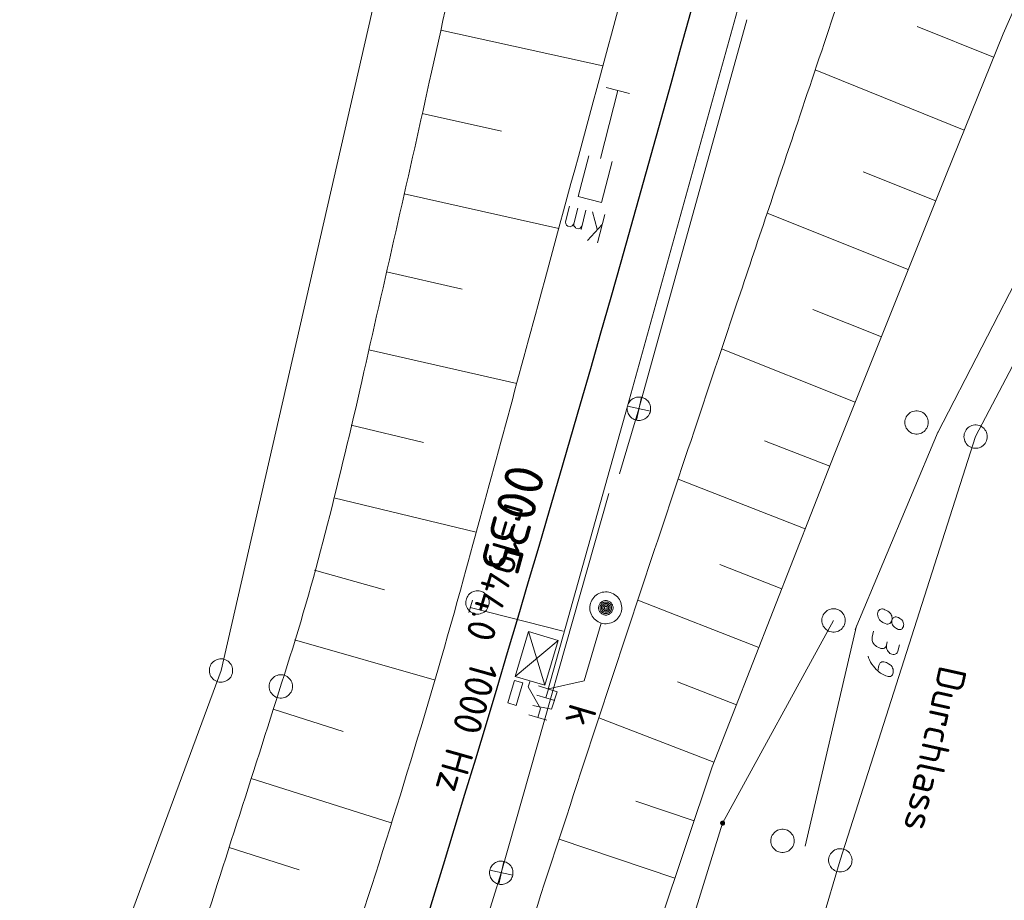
# Model space of a CAD drawing. Header units: metres. Extents: x 3425540 to 3446143, y 5432760 to 5444637.
# Tile 47 of 256: x 3435634 to 3435697, y 5438714 to 5438771. Entities that reach past the tile are written whole.
import ezdxf
from ezdxf.enums import TextEntityAlignment as Align

# ---------------------------------------------------------------- set-up
doc = ezdxf.new("R2010")
doc.units = ezdxf.units.M
for name, color, linetype, lineweight in [('B_Bestand', 9, 'Continuous', 18), ('B_Böschung', 9, 'Continuous', 18), ('B_Flurgrenzen', 9, 'Continuous', 18), ('B_Gleisachse', 9, 'Continuous', 25), ('Bestand Kabeltröge', 9, 'Continuous', 18), ('Bestand_Neu_Strecke 3433', 9, 'Continuous', 18)]:
    doc.layers.add(name, color=color, linetype=linetype, lineweight=lineweight)
doc.styles.get("Standard").update_dxf_attribs({"font": 'isocpeur.ttf'})

msp = doc.modelspace()

# ---------------------------------------------------------------- linework, layer by layer
at = {"layer": 'B_Bestand'}
for p, q in [((3435673.295, 5438745.686), (3435680.217, 5438770.621)), ((3435672.682, 5438765.9), (3435671.187, 5438766.281)), ((3435669.901, 5438758.408), (3435669.587, 5438757.174)), ((3435670.626, 5438757.188), (3435670.312, 5438758.303)), ((3435671.107, 5438758.141), (3435670.641, 5438756.309)), ((3435670.945, 5438757.505), (3435670.006, 5438756.47)), ((3435673.456, 5438746.419), (3435673.133, 5438744.954)), ((3435672.058, 5438741.517), (3435673.295, 5438745.686)), ((3435672.562, 5438745.849), (3435674.027, 5438745.525)), ((3435664.474, 5438715.943), (3435671.366, 5438740.246)), ((3435662.387, 5438732.631), (3435662.629, 5438733.411)), ((3435662.477, 5438732.957), (3435668.437, 5438731.426)), ((3435669.791, 5438728.249), (3435670.882, 5438731.947)), ((3435666.219, 5438731.4), (3435667.268, 5438727.963)), ((3435665.368, 5438728.525), (3435668.119, 5438730.838)), ((3435665.106, 5438727.555), (3435665.32, 5438728.273)), ((3435665.32, 5438728.273), (3435665.859, 5438728.112)), ((3435665.859, 5438728.112), (3435665.43, 5438726.675)), ((3435667.504, 5438727.727), (3435669.791, 5438728.249)), ((3435664.891, 5438726.836), (3435665.106, 5438727.555)), ((3435666.988, 5438726.469), (3435666.204, 5438727.859)), ((3435667.334, 5438727.152), (3435667.504, 5438727.728)), ((3435665.43, 5438726.675), (3435664.891, 5438726.836)), ((3435666.759, 5438727.322), (3435667.91, 5438726.982)), ((3435666.818, 5438725.894), (3435666.989, 5438726.469)), ((3435666.243, 5438726.064), (3435667.394, 5438725.724)), ((3435664.635, 5438716.676), (3435664.312, 5438715.211)), ((3435663.741, 5438716.106), (3435665.206, 5438715.782)), ((3435655.049, 5438685.75), (3435664.474, 5438715.943))]:
    msp.add_line(p, q, dxfattribs=at)
for points in [[(3435671.935, 5438766.091), (3435670.822, 5438761.716)], [(3435670.074, 5438761.906), (3435669.409, 5438759.289), (3435670.904, 5438758.909), (3435671.57, 5438761.526)], [(3435669.121, 5438757.531), (3435669.008, 5438757.401), (3435668.877, 5438757.354), (3435668.727, 5438757.392), (3435668.662, 5438757.449), (3435668.606, 5438757.543), (3435668.597, 5438757.664), (3435668.854, 5438758.674)], [(3435669.644, 5438757.398), (3435669.532, 5438757.268), (3435669.4, 5438757.221), (3435669.251, 5438757.259), (3435669.223, 5438757.306), (3435669.13, 5438757.41), (3435669.121, 5438757.531), (3435669.378, 5438758.541)], [(3435673.133, 5438744.954), (3435673.21, 5438744.942), (3435673.288, 5438744.937), (3435673.367, 5438744.94), (3435673.444, 5438744.952), (3435673.52, 5438744.972), (3435673.594, 5438744.999), (3435673.664, 5438745.034), (3435673.73, 5438745.077), (3435673.792, 5438745.126), (3435673.848, 5438745.181), (3435673.897, 5438745.241), (3435673.941, 5438745.307), (3435673.977, 5438745.376), (3435674.006, 5438745.449), (3435674.027, 5438745.525), (3435674.04, 5438745.603), (3435674.044, 5438745.681), (3435674.041, 5438745.759), (3435674.029, 5438745.837), (3435674.01, 5438745.913), (3435673.982, 5438745.986), (3435673.947, 5438746.057), (3435673.905, 5438746.123), (3435673.856, 5438746.184), (3435673.801, 5438746.24), (3435673.74, 5438746.29), (3435673.675, 5438746.333), (3435673.605, 5438746.37), (3435673.532, 5438746.398), (3435673.456, 5438746.419), (3435673.379, 5438746.432), (3435673.3, 5438746.437), (3435673.222, 5438746.433), (3435673.144, 5438746.422), (3435673.068, 5438746.402), (3435672.995, 5438746.374), (3435672.925, 5438746.339), (3435672.859, 5438746.297), (3435672.797, 5438746.248), (3435672.741, 5438746.193), (3435672.691, 5438746.133), (3435672.648, 5438746.067), (3435672.612, 5438745.997), (3435672.583, 5438745.925), (3435672.562, 5438745.849), (3435672.549, 5438745.771), (3435672.544, 5438745.693), (3435672.548, 5438745.615), (3435672.56, 5438745.537), (3435672.579, 5438745.461), (3435672.607, 5438745.387), (3435672.642, 5438745.317), (3435672.684, 5438745.251), (3435672.733, 5438745.19), (3435672.788, 5438745.134), (3435672.849, 5438745.084), (3435672.914, 5438745.04), (3435672.984, 5438745.004), (3435673.057, 5438744.976), (3435673.132, 5438744.955)], [(3435662.751, 5438732.547), (3435662.843, 5438732.528), (3435662.933, 5438732.521), (3435663.032, 5438732.525), (3435663.123, 5438732.543), (3435663.211, 5438732.574), (3435663.301, 5438732.611), (3435663.38, 5438732.657), (3435663.452, 5438732.717), (3435663.519, 5438732.784), (3435663.571, 5438732.862), (3435663.617, 5438732.941), (3435663.653, 5438733.029), (3435663.678, 5438733.12), (3435663.691, 5438733.215), (3435663.692, 5438733.306), (3435663.687, 5438733.4), (3435663.663, 5438733.492), (3435663.632, 5438733.58), (3435663.586, 5438733.66), (3435663.528, 5438733.737), (3435663.467, 5438733.808), (3435663.399, 5438733.87), (3435663.315, 5438733.923), (3435663.234, 5438733.963), (3435663.145, 5438733.994), (3435663.052, 5438734.013), (3435662.962, 5438734.019), (3435662.863, 5438734.016), (3435662.772, 5438733.997), (3435662.684, 5438733.966), (3435662.595, 5438733.93), (3435662.515, 5438733.884), (3435662.443, 5438733.824), (3435662.376, 5438733.756), (3435662.324, 5438733.679), (3435662.278, 5438733.599), (3435662.242, 5438733.511), (3435662.217, 5438733.42), (3435662.204, 5438733.326), (3435662.203, 5438733.234), (3435662.209, 5438733.141), (3435662.232, 5438733.049), (3435662.264, 5438732.961), (3435662.309, 5438732.881), (3435662.368, 5438732.804), (3435662.428, 5438732.732), (3435662.497, 5438732.671), (3435662.58, 5438732.618), (3435662.661, 5438732.577), (3435662.751, 5438732.547)], [(3435672.151, 5438732.637), (3435672.176, 5438732.741), (3435672.19, 5438732.847), (3435672.193, 5438732.954), (3435672.184, 5438733.061), (3435672.164, 5438733.166), (3435672.135, 5438733.269), (3435672.093, 5438733.367), (3435672.042, 5438733.461), (3435671.981, 5438733.549), (3435671.912, 5438733.63), (3435671.834, 5438733.704), (3435671.749, 5438733.769), (3435671.658, 5438733.824), (3435671.562, 5438733.871), (3435671.46, 5438733.906), (3435671.356, 5438733.931), (3435671.25, 5438733.945), (3435671.143, 5438733.948), (3435671.037, 5438733.939), (3435670.932, 5438733.919), (3435670.829, 5438733.889), (3435670.73, 5438733.848), (3435670.636, 5438733.797), (3435670.548, 5438733.737), (3435670.467, 5438733.667), (3435670.394, 5438733.59), (3435670.329, 5438733.504), (3435670.272, 5438733.413), (3435670.227, 5438733.317), (3435670.191, 5438733.215), (3435670.166, 5438733.112), (3435670.152, 5438733.005), (3435670.15, 5438732.899), (3435670.158, 5438732.792), (3435670.178, 5438732.687), (3435670.208, 5438732.584), (3435670.249, 5438732.486), (3435670.3, 5438732.392), (3435670.361, 5438732.303), (3435670.431, 5438732.222), (3435670.508, 5438732.149), (3435670.593, 5438732.084), (3435670.684, 5438732.028), (3435670.781, 5438731.982), (3435670.882, 5438731.946), (3435670.986, 5438731.921), (3435671.092, 5438731.907), (3435671.199, 5438731.905), (3435671.306, 5438731.913), (3435671.411, 5438731.933), (3435671.513, 5438731.963), (3435671.612, 5438732.005), (3435671.706, 5438732.056), (3435671.794, 5438732.116), (3435671.875, 5438732.186), (3435671.949, 5438732.263), (3435672.014, 5438732.348), (3435672.07, 5438732.439), (3435672.116, 5438732.536), (3435672.151, 5438732.637)], [(3435671.617, 5438732.794), (3435671.628, 5438732.842), (3435671.634, 5438732.891), (3435671.636, 5438732.939), (3435671.632, 5438732.987), (3435671.623, 5438733.035), (3435671.609, 5438733.082), (3435671.59, 5438733.127), (3435671.567, 5438733.17), (3435671.54, 5438733.209), (3435671.508, 5438733.246), (3435671.473, 5438733.28), (3435671.434, 5438733.309), (3435671.393, 5438733.334), (3435671.349, 5438733.356), (3435671.302, 5438733.372), (3435671.255, 5438733.383), (3435671.207, 5438733.389), (3435671.158, 5438733.391), (3435671.11, 5438733.387), (3435671.062, 5438733.378), (3435671.015, 5438733.364), (3435670.971, 5438733.345), (3435670.928, 5438733.322), (3435670.888, 5438733.295), (3435670.851, 5438733.263), (3435670.818, 5438733.228), (3435670.788, 5438733.189), (3435670.763, 5438733.148), (3435670.742, 5438733.104), (3435670.725, 5438733.058), (3435670.714, 5438733.011), (3435670.708, 5438732.962), (3435670.707, 5438732.914), (3435670.711, 5438732.865), (3435670.72, 5438732.817), (3435670.734, 5438732.771), (3435670.752, 5438732.726), (3435670.775, 5438732.683), (3435670.803, 5438732.644), (3435670.835, 5438732.606), (3435670.87, 5438732.573), (3435670.908, 5438732.543), (3435670.95, 5438732.518), (3435670.994, 5438732.497), (3435671.04, 5438732.48), (3435671.087, 5438732.47), (3435671.135, 5438732.463), (3435671.184, 5438732.462), (3435671.232, 5438732.466), (3435671.28, 5438732.475), (3435671.327, 5438732.489), (3435671.371, 5438732.507), (3435671.414, 5438732.531), (3435671.454, 5438732.558), (3435671.491, 5438732.59), (3435671.525, 5438732.625), (3435671.554, 5438732.663), (3435671.579, 5438732.705), (3435671.6, 5438732.749), (3435671.617, 5438732.794)], [(3435671.528, 5438732.821), (3435671.537, 5438732.859), (3435671.542, 5438732.898), (3435671.542, 5438732.937), (3435671.54, 5438732.975), (3435671.532, 5438733.013), (3435671.521, 5438733.051), (3435671.506, 5438733.087), (3435671.488, 5438733.121), (3435671.466, 5438733.153), (3435671.441, 5438733.182), (3435671.412, 5438733.209), (3435671.381, 5438733.233), (3435671.348, 5438733.253), (3435671.313, 5438733.27), (3435671.276, 5438733.282), (3435671.239, 5438733.292), (3435671.2, 5438733.297), (3435671.161, 5438733.298), (3435671.123, 5438733.295), (3435671.084, 5438733.287), (3435671.047, 5438733.277), (3435671.011, 5438733.262), (3435670.977, 5438733.243), (3435670.945, 5438733.221), (3435670.915, 5438733.195), (3435670.888, 5438733.167), (3435670.865, 5438733.137), (3435670.845, 5438733.103), (3435670.827, 5438733.068), (3435670.814, 5438733.031), (3435670.805, 5438732.993), (3435670.801, 5438732.955), (3435670.8, 5438732.916), (3435670.803, 5438732.878), (3435670.81, 5438732.839), (3435670.821, 5438732.802), (3435670.836, 5438732.766), (3435670.854, 5438732.732), (3435670.876, 5438732.7), (3435670.902, 5438732.671), (3435670.93, 5438732.643), (3435670.961, 5438732.62), (3435670.994, 5438732.6), (3435671.03, 5438732.583), (3435671.066, 5438732.57), (3435671.103, 5438732.561), (3435671.143, 5438732.556), (3435671.181, 5438732.555), (3435671.22, 5438732.558), (3435671.259, 5438732.565), (3435671.296, 5438732.576), (3435671.332, 5438732.591), (3435671.366, 5438732.61), (3435671.398, 5438732.632), (3435671.427, 5438732.657), (3435671.454, 5438732.686), (3435671.477, 5438732.716), (3435671.498, 5438732.749), (3435671.515, 5438732.784), (3435671.528, 5438732.821)], [(3435671.439, 5438732.847), (3435671.445, 5438732.876), (3435671.449, 5438732.905), (3435671.45, 5438732.934), (3435671.447, 5438732.963), (3435671.442, 5438732.992), (3435671.434, 5438733.02), (3435671.422, 5438733.046), (3435671.408, 5438733.072), (3435671.392, 5438733.096), (3435671.373, 5438733.119), (3435671.352, 5438733.138), (3435671.329, 5438733.156), (3435671.304, 5438733.171), (3435671.278, 5438733.184), (3435671.25, 5438733.193), (3435671.222, 5438733.2), (3435671.193, 5438733.204), (3435671.164, 5438733.205), (3435671.134, 5438733.203), (3435671.106, 5438733.198), (3435671.078, 5438733.189), (3435671.051, 5438733.178), (3435671.025, 5438733.163), (3435671.001, 5438733.147), (3435670.979, 5438733.128), (3435670.959, 5438733.107), (3435670.941, 5438733.084), (3435670.926, 5438733.059), (3435670.914, 5438733.033), (3435670.903, 5438733.005), (3435670.897, 5438732.977), (3435670.893, 5438732.948), (3435670.892, 5438732.919), (3435670.895, 5438732.89), (3435670.9, 5438732.861), (3435670.908, 5438732.833), (3435670.92, 5438732.806), (3435670.934, 5438732.78), (3435670.95, 5438732.756), (3435670.969, 5438732.734), (3435670.99, 5438732.714), (3435671.014, 5438732.696), (3435671.038, 5438732.681), (3435671.065, 5438732.669), (3435671.093, 5438732.659), (3435671.121, 5438732.653), (3435671.15, 5438732.649), (3435671.179, 5438732.647), (3435671.208, 5438732.65), (3435671.236, 5438732.655), (3435671.264, 5438732.663), (3435671.291, 5438732.675), (3435671.317, 5438732.689), (3435671.341, 5438732.705), (3435671.363, 5438732.724), (3435671.383, 5438732.746), (3435671.401, 5438732.769), (3435671.416, 5438732.794), (3435671.428, 5438732.82), (3435671.439, 5438732.847)], [(3435671.35, 5438732.873), (3435671.354, 5438732.892), (3435671.356, 5438732.912), (3435671.357, 5438732.931), (3435671.355, 5438732.951), (3435671.352, 5438732.97), (3435671.346, 5438732.988), (3435671.339, 5438733.006), (3435671.329, 5438733.023), (3435671.318, 5438733.039), (3435671.306, 5438733.054), (3435671.291, 5438733.068), (3435671.276, 5438733.08), (3435671.26, 5438733.09), (3435671.242, 5438733.098), (3435671.223, 5438733.104), (3435671.205, 5438733.109), (3435671.186, 5438733.112), (3435671.166, 5438733.112), (3435671.147, 5438733.11), (3435671.127, 5438733.107), (3435671.109, 5438733.101), (3435671.091, 5438733.094), (3435671.074, 5438733.085), (3435671.058, 5438733.073), (3435671.043, 5438733.061), (3435671.03, 5438733.047), (3435671.018, 5438733.031), (3435671.008, 5438733.015), (3435670.999, 5438732.997), (3435670.993, 5438732.979), (3435670.988, 5438732.96), (3435670.986, 5438732.941), (3435670.985, 5438732.921), (3435670.987, 5438732.902), (3435670.99, 5438732.882), (3435670.996, 5438732.864), (3435671.004, 5438732.846), (3435671.013, 5438732.829), (3435671.024, 5438732.813), (3435671.036, 5438732.798), (3435671.051, 5438732.785), (3435671.066, 5438732.773), (3435671.083, 5438732.763), (3435671.101, 5438732.755), (3435671.119, 5438732.748), (3435671.137, 5438732.744), (3435671.157, 5438732.741), (3435671.176, 5438732.741), (3435671.195, 5438732.742), (3435671.215, 5438732.746), (3435671.233, 5438732.751), (3435671.251, 5438732.759), (3435671.268, 5438732.768), (3435671.284, 5438732.779), (3435671.299, 5438732.791), (3435671.312, 5438732.805), (3435671.325, 5438732.821), (3435671.335, 5438732.838), (3435671.343, 5438732.855), (3435671.35, 5438732.873)], [(3435671.261, 5438732.9), (3435671.263, 5438732.909), (3435671.264, 5438732.919), (3435671.264, 5438732.929), (3435671.263, 5438732.939), (3435671.261, 5438732.948), (3435671.259, 5438732.957), (3435671.255, 5438732.967), (3435671.25, 5438732.975), (3435671.245, 5438732.983), (3435671.238, 5438732.99), (3435671.231, 5438732.997), (3435671.223, 5438733.003), (3435671.215, 5438733.008), (3435671.207, 5438733.012), (3435671.197, 5438733.015), (3435671.188, 5438733.018), (3435671.179, 5438733.019), (3435671.169, 5438733.019), (3435671.149, 5438733.017), (3435671.14, 5438733.014), (3435671.131, 5438733.01), (3435671.123, 5438733.006), (3435671.114, 5438733), (3435671.107, 5438732.994), (3435671.101, 5438732.987), (3435671.095, 5438732.979), (3435671.089, 5438732.97), (3435671.085, 5438732.962), (3435671.082, 5438732.952), (3435671.08, 5438732.943), (3435671.078, 5438732.934), (3435671.079, 5438732.924), (3435671.079, 5438732.914), (3435671.081, 5438732.905), (3435671.084, 5438732.896), (3435671.088, 5438732.886), (3435671.092, 5438732.878), (3435671.104, 5438732.862), (3435671.111, 5438732.856), (3435671.119, 5438732.85), (3435671.127, 5438732.844), (3435671.136, 5438732.84), (3435671.145, 5438732.837), (3435671.154, 5438732.835), (3435671.164, 5438732.834), (3435671.183, 5438732.834), (3435671.193, 5438732.836), (3435671.202, 5438732.839), (3435671.211, 5438732.843), (3435671.22, 5438732.847), (3435671.228, 5438732.853), (3435671.235, 5438732.859), (3435671.242, 5438732.866), (3435671.248, 5438732.874), (3435671.253, 5438732.882), (3435671.257, 5438732.891), (3435671.261, 5438732.9)], [(3435667.268, 5438727.963), (3435668.119, 5438730.838), (3435666.219, 5438731.4), (3435665.368, 5438728.525), (3435667.268, 5438727.963)], [(3435666.204, 5438727.859), (3435666.318, 5438728.244)], [(3435666.853, 5438727.933), (3435668.048, 5438727.537), (3435667.685, 5438726.427), (3435666.498, 5438726.671)], [(3435664.312, 5438715.211), (3435664.389, 5438715.199), (3435664.467, 5438715.194), (3435664.546, 5438715.197), (3435664.623, 5438715.209), (3435664.699, 5438715.229), (3435664.773, 5438715.256), (3435664.843, 5438715.291), (3435664.909, 5438715.334), (3435664.971, 5438715.383), (3435665.027, 5438715.438), (3435665.076, 5438715.498), (3435665.12, 5438715.564), (3435665.156, 5438715.633), (3435665.185, 5438715.706), (3435665.206, 5438715.782), (3435665.219, 5438715.86), (3435665.223, 5438715.938), (3435665.22, 5438716.016), (3435665.208, 5438716.094), (3435665.189, 5438716.17), (3435665.161, 5438716.243), (3435665.126, 5438716.314), (3435665.084, 5438716.38), (3435665.035, 5438716.441), (3435664.98, 5438716.497), (3435664.919, 5438716.547), (3435664.854, 5438716.59), (3435664.784, 5438716.627), (3435664.711, 5438716.655), (3435664.635, 5438716.676), (3435664.558, 5438716.689), (3435664.479, 5438716.694), (3435664.401, 5438716.69), (3435664.323, 5438716.679), (3435664.247, 5438716.659), (3435664.174, 5438716.631), (3435664.104, 5438716.596), (3435664.038, 5438716.554), (3435663.976, 5438716.505), (3435663.92, 5438716.45), (3435663.87, 5438716.39), (3435663.827, 5438716.324), (3435663.791, 5438716.254), (3435663.762, 5438716.182), (3435663.741, 5438716.106), (3435663.728, 5438716.028), (3435663.723, 5438715.95), (3435663.727, 5438715.872), (3435663.739, 5438715.794), (3435663.758, 5438715.718), (3435663.786, 5438715.644), (3435663.821, 5438715.574), (3435663.863, 5438715.508), (3435663.912, 5438715.447), (3435663.967, 5438715.391), (3435664.028, 5438715.341), (3435664.093, 5438715.297), (3435664.163, 5438715.261), (3435664.236, 5438715.233), (3435664.311, 5438715.212)]]:
    msp.add_lwpolyline(points, dxfattribs=at)
at = {"layer": 'B_Böschung'}
for p, q in [((3435660.601, 5438769.956), (3435670.983, 5438767.655)), ((3435696.021, 5438768.209), (3435691.118, 5438770.187)), ((3435694.14, 5438763.548), (3435684.59, 5438767.398)), ((3435659.412, 5438764.615), (3435664.477, 5438763.48)), ((3435692.317, 5438759.015), (3435687.671, 5438760.874)), ((3435658.253, 5438759.451), (3435668.156, 5438757.23)), ((3435690.551, 5438754.6), (3435681.509, 5438758.217)), ((3435657.126, 5438754.454), (3435661.968, 5438753.357)), ((3435688.83, 5438750.298), (3435684.432, 5438752.057)), ((3435655.993, 5438749.459), (3435665.465, 5438747.311)), ((3435687.151, 5438746.102), (3435678.594, 5438749.518)), ((3435654.863, 5438744.633), (3435659.499, 5438743.528)), ((3435685.518, 5438742.004), (3435681.345, 5438743.636)), ((3435683.948, 5438737.99), (3435675.804, 5438741.175)), ((3435653.744, 5438739.966), (3435662.869, 5438737.78)), ((3435682.447, 5438734.15), (3435678.473, 5438735.704)), ((3435652.498, 5438735.332), (3435656.989, 5438734.071)), ((3435680.976, 5438730.391), (3435673.221, 5438733.424)), ((3435651.222, 5438730.864), (3435660.178, 5438728.311)), ((3435679.536, 5438726.709), (3435675.757, 5438728.185)), ((3435649.86, 5438726.421), (3435654.337, 5438725.009)), ((3435678.096, 5438723.027), (3435670.726, 5438725.867)), ((3435648.448, 5438721.994), (3435657.415, 5438719.138)), ((3435676.828, 5438719.283), (3435673.102, 5438720.528)), ((3435675.599, 5438715.606), (3435668.172, 5438718.088)), ((3435647.031, 5438717.568), (3435651.518, 5438716.129))]:
    msp.add_line(p, q, dxfattribs=at)
msp.add_lwpolyline([(3435657.534, 5438656.902), (3435665.591, 5438683.43), (3435672.946, 5438707.666), (3435677.983, 5438722.738), (3435685.803, 5438742.731), (3435692.986, 5438760.687), (3435696.631, 5438769.721), (3435697.859, 5438772.491), (3435698.785, 5438773.771), (3435700.168, 5438775.138), (3435702.965, 5438777.318), (3435704.391, 5438778.438), (3435705.753, 5438779.698), (3435707.029, 5438781.351), (3435709.872, 5438786.991), (3435715.815, 5438800.633), (3435720.719, 5438812.649), (3435724.82, 5438823.139), (3435729.287, 5438836.835), (3435733.691, 5438852.453)], dxfattribs=at)
for points, knots in [([(3435743.468, 5439083.929), (3435741.101, 5439079.115), (3435738.735, 5439074.301), (3435736.368, 5439069.486), (3435735.276, 5439067.266), (3435734.245, 5439065.016), (3435733.183, 5439062.781), (3435731.897, 5439060.074), (3435730.611, 5439057.367), (3435729.325, 5439054.66), (3435728.163, 5439052.214), (3435727.001, 5439049.768), (3435725.839, 5439047.321), (3435724.989, 5439045.532), (3435724.182, 5439043.727), (3435723.406, 5439041.9), (3435722.517, 5439039.808), (3435721.826, 5439037.643), (3435721.223, 5439035.452), (3435720.432, 5439032.581), (3435719.672, 5439029.708), (3435719.07, 5439026.796), (3435718.621, 5439024.627), (3435718.179, 5439022.457), (3435717.73, 5439020.288), (3435717.226, 5439017.854), (3435716.733, 5439015.417), (3435716.211, 5439012.986), (3435715.44, 5439009.395), (3435714.452, 5439005.854), (3435713.513, 5439002.303), (3435712.42, 5438998.168), (3435711.322, 5438994.033), (3435710.23, 5438989.897), (3435708, 5438981.452), (3435705.773, 5438973.005), (3435703.549, 5438964.558), (3435702.382, 5438960.126), (3435701.25, 5438955.685), (3435700.117, 5438951.243), (3435699.3, 5438948.043), (3435698.494, 5438944.839), (3435697.794, 5438941.61), (3435696.831, 5438937.173), (3435695.921, 5438932.726), (3435695.008, 5438928.278), (3435693.182, 5438919.383), (3435691.514, 5438910.454), (3435689.574, 5438901.583), (3435688.604, 5438897.148), (3435687.633, 5438892.712), (3435686.663, 5438888.276), (3435685.693, 5438883.841), (3435684.722, 5438879.406), (3435683.752, 5438874.97), (3435682.782, 5438870.535), (3435681.811, 5438866.099), (3435680.841, 5438861.663), (3435678.9, 5438852.792), (3435676.96, 5438843.921), (3435675.019, 5438835.049), (3435673.217, 5438826.813), (3435671.377, 5438818.585), (3435669.553, 5438810.353), (3435667.878, 5438802.797), (3435666.204, 5438795.24), (3435664.529, 5438787.683), (3435662.972, 5438780.659), (3435661.416, 5438773.634), (3435659.859, 5438766.609), (3435658.442, 5438760.215), (3435656.984, 5438753.83), (3435655.536, 5438747.442), (3435654.842, 5438744.38), (3435654.112, 5438741.326), (3435653.34, 5438738.281), (3435652.568, 5438735.237), (3435651.704, 5438732.217), (3435650.754, 5438729.224), (3435649.804, 5438726.231), (3435648.851, 5438723.239), (3435647.892, 5438720.249), (3435646.933, 5438717.259), (3435645.978, 5438714.267), (3435645.012, 5438711.279), (3435644.046, 5438708.291), (3435643.061, 5438705.31), (3435642.079, 5438702.327), (3435641.097, 5438699.344), (3435640.107, 5438696.364), (3435639.114, 5438693.385), (3435637.995, 5438690.029), (3435636.844, 5438686.684), (3435635.686, 5438683.341), (3435633.687, 5438677.574), (3435631.635, 5438671.826), (3435629.486, 5438666.112), (3435627.001, 5438659.506), (3435624.47, 5438652.92), (3435621.876, 5438646.357), (3435619.052, 5438639.214), (3435616.231, 5438632.069), (3435613.396, 5438624.93), (3435610.317, 5438617.175), (3435607.237, 5438609.42), (3435604.158, 5438601.665), (3435601.207, 5438594.235), (3435598.256, 5438586.804), (3435595.305, 5438579.374), (3435590.56, 5438567.429), (3435585.653, 5438555.542), (3435580.328, 5438543.842), (3435576.421, 5438535.259), (3435572.479, 5438526.693), (3435568.523, 5438518.133), (3435564.208, 5438508.796), (3435559.883, 5438499.464), (3435555.577, 5438490.123), (3435553.397, 5438485.394), (3435551.217, 5438480.665), (3435549.037, 5438475.935), (3435547.19, 5438471.927), (3435545.342, 5438467.919), (3435543.495, 5438463.91)], [0, 0, 0, 0, 0.024605, 0.024605, 0.024605, 0.035954, 0.035954, 0.035954, 0.0497, 0.0497, 0.0497, 0.062121, 0.062121, 0.062121, 0.071206, 0.071206, 0.071206, 0.081613, 0.081613, 0.081613, 0.09525, 0.09525, 0.09525, 0.105409, 0.105409, 0.105409, 0.116812, 0.116812, 0.116812, 0.133657, 0.133657, 0.133657, 0.153277, 0.153277, 0.153277, 0.193341, 0.193341, 0.193341, 0.214363, 0.214363, 0.214363, 0.229513, 0.229513, 0.229513, 0.250336, 0.250336, 0.250336, 0.291985, 0.291985, 0.291985, 0.312811, 0.312811, 0.312811, 0.333635, 0.333635, 0.333635, 0.354461, 0.354461, 0.354461, 0.396112, 0.396112, 0.396112, 0.434782, 0.434782, 0.434782, 0.470282, 0.470282, 0.470282, 0.503283, 0.503283, 0.503283, 0.533323, 0.533323, 0.533323, 0.547725, 0.547725, 0.547725, 0.562126, 0.562126, 0.562126, 0.576528, 0.576528, 0.576528, 0.590931, 0.590931, 0.590931, 0.605334, 0.605334, 0.605334, 0.619737, 0.619737, 0.619737, 0.635962, 0.635962, 0.635962, 0.663956, 0.663956, 0.663956, 0.696322, 0.696322, 0.696322, 0.731553, 0.731553, 0.731553, 0.769824, 0.769824, 0.769824, 0.806493, 0.806493, 0.806493, 0.865445, 0.865445, 0.865445, 0.908696, 0.908696, 0.908696, 0.955872, 0.955872, 0.955872, 0.979757, 0.979757, 0.979757, 1, 1, 1, 1]), ([(3435743.468, 5439083.929), (3435739.429, 5439065.616), (3435735.391, 5439047.302), (3435731.352, 5439028.988), (3435724.948, 5438999.95), (3435718.835, 5438970.849), (3435712.509, 5438941.793), (3435707.821, 5438920.261), (3435703.048, 5438898.748), (3435698.287, 5438877.231), (3435695.163, 5438863.114), (3435691.982, 5438849.011), (3435688.674, 5438834.934), (3435686.511, 5438825.733), (3435684.17, 5438816.576), (3435681.721, 5438807.447), (3435679.28, 5438798.348), (3435676.835, 5438789.249), (3435674.371, 5438780.156), (3435671.853, 5438770.864), (3435669.333, 5438761.571), (3435666.814, 5438752.279), (3435665.233, 5438746.448), (3435663.647, 5438740.618), (3435662.053, 5438734.79), (3435659.915, 5438726.974), (3435657.53, 5438719.225), (3435655.003, 5438711.525), (3435653.06, 5438705.606), (3435651.108, 5438699.69), (3435649.141, 5438693.778), (3435646.859, 5438686.921), (3435644.577, 5438680.064), (3435642.293, 5438673.208), (3435639.332, 5438664.321), (3435636.36, 5438655.437), (3435633.378, 5438646.556), (3435630.377, 5438637.621), (3435627.198, 5438628.748), (3435623.977, 5438619.889), (3435620.336, 5438609.876), (3435616.623, 5438599.89), (3435612.809, 5438589.942), (3435609.917, 5438582.401), (3435607.004, 5438574.87), (3435604.038, 5438567.358), (3435601.543, 5438561.039), (3435599.041, 5438554.723), (3435596.5, 5438548.423), (3435592.659, 5438538.901), (3435588.807, 5438529.384), (3435584.911, 5438519.884), (3435582.567, 5438514.17), (3435580.216, 5438508.46), (3435577.867, 5438502.748), (3435575.424, 5438496.81), (3435572.968, 5438490.879), (3435570.517, 5438484.944), (3435568.79, 5438480.763), (3435567.368, 5438476.431), (3435565.052, 5438472.52), (3435562.888, 5438468.867), (3435560.366, 5438465.483), (3435557.965, 5438462.004), (3435557.166, 5438460.846), (3435556.367, 5438459.688), (3435555.568, 5438458.53)], [0, 0, 0, 0, 0.085859, 0.085859, 0.085859, 0.221997, 0.221997, 0.221997, 0.322886, 0.322886, 0.322886, 0.389081, 0.389081, 0.389081, 0.43235, 0.43235, 0.43235, 0.475482, 0.475482, 0.475482, 0.51956, 0.51956, 0.51956, 0.547221, 0.547221, 0.547221, 0.58432, 0.58432, 0.58432, 0.612842, 0.612842, 0.612842, 0.645928, 0.645928, 0.645928, 0.688816, 0.688816, 0.688816, 0.731967, 0.731967, 0.731967, 0.780743, 0.780743, 0.780743, 0.817716, 0.817716, 0.817716, 0.848818, 0.848818, 0.848818, 0.895824, 0.895824, 0.895824, 0.924099, 0.924099, 0.924099, 0.953493, 0.953493, 0.953493, 0.974206, 0.974206, 0.974206, 0.993559, 0.993559, 0.993559, 1, 1, 1, 1]), ([(3435567.184, 5438452.924), (3435572.866, 5438466.299), (3435578.548, 5438479.674), (3435584.23, 5438493.048), (3435589.675, 5438505.865), (3435595.119, 5438518.682), (3435600.564, 5438531.499), (3435604.264, 5438540.209), (3435607.983, 5438548.912), (3435611.423, 5438557.73), (3435617.405, 5438573.064), (3435623.07, 5438588.513), (3435628.776, 5438603.948), (3435632.317, 5438613.527), (3435635.852, 5438623.107), (3435639.38, 5438632.69), (3435641.662, 5438638.89), (3435643.947, 5438645.087), (3435646.159, 5438651.312), (3435651.155, 5438665.374), (3435655.725, 5438679.58), (3435660.32, 5438693.776), (3435662.177, 5438699.514), (3435663.985, 5438705.268), (3435665.856, 5438711.002), (3435668.332, 5438718.592), (3435670.808, 5438726.183), (3435673.331, 5438733.757), (3435675.4, 5438739.97), (3435677.472, 5438746.183), (3435679.555, 5438752.391), (3435680.86, 5438756.281), (3435682.165, 5438760.171), (3435683.47, 5438764.061), (3435684.288, 5438766.499), (3435685.106, 5438768.936), (3435685.924, 5438771.373), (3435686.471, 5438773.002), (3435687.127, 5438774.588), (3435687.789, 5438776.179), (3435688.296, 5438777.4), (3435688.907, 5438778.565), (3435689.676, 5438779.654), (3435690.395, 5438780.672), (3435691.211, 5438781.579), (3435692.079, 5438782.459), (3435692.931, 5438783.324), (3435693.797, 5438784.162), (3435694.702, 5438784.965), (3435695.783, 5438785.925), (3435696.997, 5438786.715), (3435698.086, 5438787.672), (3435699.237, 5438788.684), (3435700.268, 5438789.796), (3435701.233, 5438791.001), (3435701.988, 5438791.944), (3435702.663, 5438792.925), (3435703.184, 5438794.007), (3435704.036, 5438795.775), (3435704.802, 5438797.559), (3435705.497, 5438799.386), (3435706.825, 5438802.877), (3435708.187, 5438806.345), (3435709.306, 5438809.906), (3435710.709, 5438814.373), (3435712.021, 5438818.859), (3435713.239, 5438823.376), (3435715.223, 5438830.737), (3435717.214, 5438838.091), (3435719.041, 5438845.491), (3435722.899, 5438861.114), (3435726.691, 5438876.749), (3435730.335, 5438892.422), (3435732.3, 5438900.874), (3435734.245, 5438909.329), (3435736.139, 5438917.796), (3435737.085, 5438922.025), (3435738.003, 5438926.259), (3435738.919, 5438930.494), (3435739.788, 5438934.513), (3435740.635, 5438938.535), (3435741.427, 5438942.57), (3435742.55, 5438948.294), (3435743.533, 5438954.043), (3435744.445, 5438959.803), (3435745.638, 5438967.341), (3435746.826, 5438974.879), (3435747.949, 5438982.427), (3435750.418, 5438999.03), (3435752.892, 5439015.632), (3435755.337, 5439032.238), (3435756.272, 5439038.593), (3435757.203, 5439044.949), (3435758.139, 5439051.303), (3435758.785, 5439055.686), (3435759.439, 5439060.068), (3435760.09, 5439064.45), (3435760.633, 5439068.108), (3435761.199, 5439071.762), (3435761.761, 5439075.418), (3435761.931, 5439076.523), (3435762.233, 5439077.567), (3435762.86, 5439078.586), (3435763.708, 5439079.965), (3435765.016, 5439080.829), (3435766.496, 5439081.293), (3435767.599, 5439081.639), (3435768.697, 5439081.849), (3435769.823, 5439081.873), (3435771.92, 5439081.919), (3435774.017, 5439081.982), (3435776.113, 5439081.929), (3435778.67, 5439081.864), (3435781.227, 5439081.801), (3435783.784, 5439081.715), (3435785.537, 5439081.656), (3435787.289, 5439081.567), (3435789.042, 5439081.505), (3435791.839, 5439081.406), (3435794.643, 5439081.327), (3435797.438, 5439081.498), (3435800.439, 5439081.682), (3435803.428, 5439081.999), (3435806.413, 5439082.341), (3435809.44, 5439082.689), (3435812.467, 5439083.036), (3435815.494, 5439083.383)], [0, 0, 0, 0, 0.061057, 0.061057, 0.061057, 0.119567, 0.119567, 0.119567, 0.159329, 0.159329, 0.159329, 0.228472, 0.228472, 0.228472, 0.271379, 0.271379, 0.271379, 0.299135, 0.299135, 0.299135, 0.361828, 0.361828, 0.361828, 0.38717, 0.38717, 0.38717, 0.420715, 0.420715, 0.420715, 0.44823, 0.44823, 0.44823, 0.46547, 0.46547, 0.46547, 0.476272, 0.476272, 0.476272, 0.483492, 0.483492, 0.483492, 0.48903, 0.48903, 0.48903, 0.494203, 0.494203, 0.494203, 0.499284, 0.499284, 0.499284, 0.505354, 0.505354, 0.505354, 0.51177, 0.51177, 0.51177, 0.516789, 0.516789, 0.516789, 0.524989, 0.524989, 0.524989, 0.540659, 0.540659, 0.540659, 0.560312, 0.560312, 0.560312, 0.592334, 0.592334, 0.592334, 0.65994, 0.65994, 0.65994, 0.696396, 0.696396, 0.696396, 0.714601, 0.714601, 0.714601, 0.731875, 0.731875, 0.731875, 0.756379, 0.756379, 0.756379, 0.788443, 0.788443, 0.788443, 0.858969, 0.858969, 0.858969, 0.885957, 0.885957, 0.885957, 0.904572, 0.904572, 0.904572, 0.920111, 0.920111, 0.920111, 0.924807, 0.924807, 0.924807, 0.931156, 0.931156, 0.931156, 0.935886, 0.935886, 0.935886, 0.944696, 0.944696, 0.944696, 0.955444, 0.955444, 0.955444, 0.962814, 0.962814, 0.962814, 0.974573, 0.974573, 0.974573, 0.987198, 0.987198, 0.987198, 1, 1, 1, 1])]:
    msp.add_open_spline(points, degree=3, knots=knots, dxfattribs=at)
at = {"layer": 'B_Flurgrenzen'}
for p, q in [((3435694.869, 5438743.898), (3435723.032, 5438797.893)), ((3435659.129, 5438783.967), (3435646.513, 5438728.91)), ((3435686.199, 5438716.744), (3435694.869, 5438743.898)), ((3435685.765, 5438732.119), (3435678.655, 5438719.129)), ((3435646.513, 5438728.91), (3435628.343, 5438679.668)), ((3435678.655, 5438719.129), (3435648.756, 5438622.558)), ((3435680.196, 5438696.721), (3435686.199, 5438716.744))]:
    msp.add_line(p, q, dxfattribs=at)
for points in [[(3435691.835, 5438744.809), (3435691.829, 5438744.903), (3435691.811, 5438744.992), (3435691.782, 5438745.087), (3435691.741, 5438745.169), (3435691.687, 5438745.246), (3435691.628, 5438745.323), (3435691.563, 5438745.388), (3435691.487, 5438745.441), (3435691.404, 5438745.488), (3435691.315, 5438745.518), (3435691.227, 5438745.541), (3435691.132, 5438745.553), (3435691.038, 5438745.553), (3435690.943, 5438745.541), (3435690.855, 5438745.518), (3435690.766, 5438745.488), (3435690.683, 5438745.441), (3435690.607, 5438745.388), (3435690.542, 5438745.323), (3435690.483, 5438745.246), (3435690.429, 5438745.169), (3435690.388, 5438745.087), (3435690.359, 5438744.992), (3435690.341, 5438744.903), (3435690.335, 5438744.809), (3435690.341, 5438744.715), (3435690.359, 5438744.626), (3435690.388, 5438744.531), (3435690.429, 5438744.449), (3435690.483, 5438744.372), (3435690.542, 5438744.295), (3435690.607, 5438744.23), (3435690.683, 5438744.177), (3435690.766, 5438744.13), (3435690.855, 5438744.1), (3435690.943, 5438744.077), (3435691.038, 5438744.065), (3435691.132, 5438744.065), (3435691.227, 5438744.077), (3435691.315, 5438744.1), (3435691.404, 5438744.13), (3435691.487, 5438744.177), (3435691.563, 5438744.23), (3435691.628, 5438744.295), (3435691.687, 5438744.372), (3435691.741, 5438744.449), (3435691.782, 5438744.531), (3435691.811, 5438744.626), (3435691.829, 5438744.715), (3435691.835, 5438744.809)], [(3435694.543, 5438744.574), (3435694.461, 5438744.528), (3435694.389, 5438744.473), (3435694.316, 5438744.406), (3435694.26, 5438744.333), (3435694.214, 5438744.251), (3435694.17, 5438744.165), (3435694.14, 5438744.078), (3435694.125, 5438743.986), (3435694.119, 5438743.891), (3435694.13, 5438743.798), (3435694.148, 5438743.708), (3435694.178, 5438743.618), (3435694.219, 5438743.533), (3435694.271, 5438743.453), (3435694.33, 5438743.383), (3435694.395, 5438743.316), (3435694.474, 5438743.262), (3435694.555, 5438743.216), (3435694.642, 5438743.186), (3435694.736, 5438743.166), (3435694.829, 5438743.151), (3435694.921, 5438743.15), (3435695.019, 5438743.164), (3435695.107, 5438743.187), (3435695.194, 5438743.223), (3435695.277, 5438743.269), (3435695.349, 5438743.323), (3435695.421, 5438743.391), (3435695.478, 5438743.464), (3435695.524, 5438743.545), (3435695.567, 5438743.632), (3435695.598, 5438743.718), (3435695.612, 5438743.811), (3435695.619, 5438743.906), (3435695.607, 5438743.998), (3435695.59, 5438744.088), (3435695.56, 5438744.179), (3435695.519, 5438744.264), (3435695.467, 5438744.344), (3435695.407, 5438744.413), (3435695.342, 5438744.48), (3435695.264, 5438744.534), (3435695.183, 5438744.58), (3435695.096, 5438744.611), (3435695.001, 5438744.631), (3435694.909, 5438744.645), (3435694.817, 5438744.647), (3435694.719, 5438744.632), (3435694.631, 5438744.61), (3435694.543, 5438744.574)], [(3435686.515, 5438732.119), (3435686.509, 5438732.213), (3435686.491, 5438732.302), (3435686.462, 5438732.397), (3435686.421, 5438732.479), (3435686.367, 5438732.556), (3435686.308, 5438732.633), (3435686.243, 5438732.698), (3435686.167, 5438732.751), (3435686.084, 5438732.798), (3435685.995, 5438732.828), (3435685.907, 5438732.851), (3435685.812, 5438732.863), (3435685.718, 5438732.863), (3435685.623, 5438732.851), (3435685.535, 5438732.828), (3435685.446, 5438732.798), (3435685.363, 5438732.751), (3435685.287, 5438732.698), (3435685.222, 5438732.633), (3435685.163, 5438732.556), (3435685.109, 5438732.479), (3435685.068, 5438732.397), (3435685.039, 5438732.302), (3435685.021, 5438732.213), (3435685.015, 5438732.119), (3435685.021, 5438732.025), (3435685.039, 5438731.936), (3435685.068, 5438731.841), (3435685.109, 5438731.759), (3435685.163, 5438731.682), (3435685.222, 5438731.605), (3435685.287, 5438731.54), (3435685.363, 5438731.487), (3435685.446, 5438731.44), (3435685.535, 5438731.41), (3435685.623, 5438731.387), (3435685.718, 5438731.375), (3435685.812, 5438731.375), (3435685.907, 5438731.387), (3435685.995, 5438731.41), (3435686.084, 5438731.44), (3435686.167, 5438731.487), (3435686.243, 5438731.54), (3435686.308, 5438731.605), (3435686.367, 5438731.682), (3435686.421, 5438731.759), (3435686.462, 5438731.841), (3435686.491, 5438731.936), (3435686.509, 5438732.025), (3435686.515, 5438732.119)], [(3435689.502, 5438732.127), (3435689.531, 5438732.194), (3435689.554, 5438732.232), (3435689.594, 5438732.281), (3435689.628, 5438732.303), (3435689.662, 5438732.324), (3435689.71, 5438732.343), (3435689.768, 5438732.345), (3435689.837, 5438732.329), (3435689.917, 5438732.297), (3435690.008, 5438732.248), (3435690.071, 5438732.205), (3435690.131, 5438732.148), (3435690.199, 5438732.061), (3435690.228, 5438731.996), (3435690.254, 5438731.918), (3435690.259, 5438731.873), (3435690.254, 5438731.787), (3435690.242, 5438731.732), (3435690.213, 5438731.666), (3435690.17, 5438731.602), (3435690.133, 5438731.567), (3435690.069, 5438731.538), (3435690.024, 5438731.533), (3435689.952, 5438731.535), (3435689.91, 5438731.544), (3435689.844, 5438731.573), (3435689.792, 5438731.599), (3435689.729, 5438731.642), (3435689.68, 5438731.682), (3435689.62, 5438731.739), (3435689.584, 5438731.775), (3435689.552, 5438731.826), (3435689.523, 5438731.891), (3435689.507, 5438731.952), (3435689.498, 5438732.041), (3435689.502, 5438732.127), (3435689.515, 5438732.183), (3435689.519, 5438732.269), (3435689.51, 5438732.358), (3435689.494, 5438732.42), (3435689.465, 5438732.484), (3435689.433, 5438732.535), (3435689.387, 5438732.589), (3435689.351, 5438732.625), (3435689.302, 5438732.665), (3435689.239, 5438732.708), (3435689.162, 5438732.754), (3435689.057, 5438732.806), (3435688.977, 5438732.839), (3435688.908, 5438732.854), (3435688.85, 5438732.852), (3435688.788, 5438732.837), (3435688.724, 5438732.808), (3435688.67, 5438732.761), (3435688.63, 5438732.712), (3435688.598, 5438732.632), (3435688.59, 5438732.532), (3435688.593, 5438732.415), (3435688.617, 5438732.323), (3435688.657, 5438732.242), (3435688.711, 5438732.157), (3435688.771, 5438732.101), (3435688.844, 5438732.041), (3435688.921, 5438731.995), (3435689.064, 5438731.919), (3435689.172, 5438731.881), (3435689.244, 5438731.88), (3435689.306, 5438731.895), (3435689.37, 5438731.924), (3435689.424, 5438731.971), (3435689.467, 5438732.034), (3435689.502, 5438732.127)], [(3435689.21, 5438730.74), (3435689.164, 5438730.533), (3435689.135, 5438730.467), (3435689.112, 5438730.428), (3435689.072, 5438730.379), (3435689.022, 5438730.347), (3435688.974, 5438730.328), (3435688.912, 5438730.313), (3435688.854, 5438730.311), (3435688.799, 5438730.323), (3435688.719, 5438730.356), (3435688.523, 5438730.457), (3435688.446, 5438730.503), (3435688.386, 5438730.56), (3435688.329, 5438730.63), (3435688.289, 5438730.712), (3435688.271, 5438730.759), (3435688.245, 5438730.838), (3435688.235, 5438730.927), (3435688.246, 5438731.041), (3435688.332, 5438731.428)], [(3435689.982, 5438730.555), (3435689.893, 5438730.154), (3435689.861, 5438730.074), (3435689.838, 5438730.036), (3435689.801, 5438730), (3435689.751, 5438729.968), (3435689.703, 5438729.949), (3435689.642, 5438729.934), (3435689.583, 5438729.932), (3435689.5, 5438729.951), (3435689.434, 5438729.98), (3435689.382, 5438730.006), (3435689.322, 5438730.063), (3435689.265, 5438730.133), (3435689.222, 5438730.201), (3435689.182, 5438730.282), (3435689.163, 5438730.33), (3435689.157, 5438730.433), (3435689.164, 5438730.533)], [(3435646.63, 5438729.651), (3435646.536, 5438729.66), (3435646.445, 5438729.656), (3435646.347, 5438729.642), (3435646.259, 5438729.614), (3435646.175, 5438729.573), (3435646.09, 5438729.527), (3435646.016, 5438729.473), (3435645.951, 5438729.406), (3435645.892, 5438729.331), (3435645.849, 5438729.248), (3435645.811, 5438729.165), (3435645.785, 5438729.073), (3435645.77, 5438728.98), (3435645.767, 5438728.885), (3435645.777, 5438728.793), (3435645.792, 5438728.701), (3435645.826, 5438728.612), (3435645.866, 5438728.528), (3435645.92, 5438728.454), (3435645.987, 5438728.384), (3435646.054, 5438728.319), (3435646.129, 5438728.265), (3435646.218, 5438728.221), (3435646.303, 5438728.19), (3435646.395, 5438728.169), (3435646.489, 5438728.16), (3435646.58, 5438728.164), (3435646.678, 5438728.178), (3435646.766, 5438728.206), (3435646.85, 5438728.247), (3435646.935, 5438728.293), (3435647.009, 5438728.347), (3435647.074, 5438728.415), (3435647.133, 5438728.489), (3435647.176, 5438728.572), (3435647.214, 5438728.656), (3435647.24, 5438728.747), (3435647.255, 5438728.84), (3435647.258, 5438728.936), (3435647.249, 5438729.027), (3435647.233, 5438729.119), (3435647.2, 5438729.208), (3435647.159, 5438729.292), (3435647.105, 5438729.366), (3435647.038, 5438729.437), (3435646.971, 5438729.501), (3435646.896, 5438729.555), (3435646.807, 5438729.599), (3435646.722, 5438729.63), (3435646.63, 5438729.651)], [(3435688.597, 5438728.887), (3435688.674, 5438729.233), (3435688.706, 5438729.313), (3435688.752, 5438729.39), (3435688.789, 5438729.426), (3435688.853, 5438729.455), (3435688.915, 5438729.47), (3435688.987, 5438729.469), (3435689.07, 5438729.451), (3435689.15, 5438729.418), (3435689.279, 5438729.346), (3435689.395, 5438729.277), (3435689.455, 5438729.22), (3435689.512, 5438729.15), (3435689.552, 5438729.068), (3435689.578, 5438728.99), (3435689.593, 5438728.928), (3435689.595, 5438728.87), (3435689.588, 5438728.77), (3435689.572, 5438728.701), (3435689.543, 5438728.635), (3435689.486, 5438728.575), (3435689.419, 5438728.532), (3435689.343, 5438728.519), (3435689.271, 5438728.521), (3435689.202, 5438728.536), (3435689.122, 5438728.568), (3435688.899, 5438728.676), (3435688.784, 5438728.745), (3435688.696, 5438728.808), (3435688.597, 5438728.887), (3435688.502, 5438728.981), (3435688.42, 5438729.072), (3435688.328, 5438729.179), (3435688.228, 5438729.317), (3435688.142, 5438729.453), (3435688.069, 5438729.585), (3435688.011, 5438729.714), (3435687.977, 5438729.823)], [(3435651.095, 5438727.889), (3435651.089, 5438727.983), (3435651.071, 5438728.072), (3435651.042, 5438728.167), (3435651.001, 5438728.249), (3435650.947, 5438728.326), (3435650.888, 5438728.403), (3435650.823, 5438728.468), (3435650.747, 5438728.521), (3435650.664, 5438728.568), (3435650.575, 5438728.598), (3435650.487, 5438728.621), (3435650.392, 5438728.633), (3435650.298, 5438728.633), (3435650.203, 5438728.621), (3435650.115, 5438728.598), (3435650.026, 5438728.568), (3435649.943, 5438728.521), (3435649.867, 5438728.468), (3435649.802, 5438728.403), (3435649.743, 5438728.326), (3435649.689, 5438728.249), (3435649.648, 5438728.167), (3435649.619, 5438728.072), (3435649.601, 5438727.983), (3435649.595, 5438727.889), (3435649.601, 5438727.795), (3435649.619, 5438727.706), (3435649.648, 5438727.611), (3435649.689, 5438727.529), (3435649.743, 5438727.452), (3435649.802, 5438727.375), (3435649.867, 5438727.31), (3435649.943, 5438727.257), (3435650.026, 5438727.21), (3435650.115, 5438727.18), (3435650.203, 5438727.157), (3435650.298, 5438727.145), (3435650.392, 5438727.145), (3435650.487, 5438727.157), (3435650.575, 5438727.18), (3435650.664, 5438727.21), (3435650.747, 5438727.257), (3435650.823, 5438727.31), (3435650.888, 5438727.375), (3435650.947, 5438727.452), (3435651.001, 5438727.529), (3435651.042, 5438727.611), (3435651.071, 5438727.706), (3435651.089, 5438727.795), (3435651.095, 5438727.889)], [(3435678.618, 5438719.009), (3435678.634, 5438719.005), (3435678.65, 5438719.004), (3435678.665, 5438719.004), (3435678.68, 5438719.006), (3435678.696, 5438719.01), (3435678.71, 5438719.016), (3435678.724, 5438719.024), (3435678.748, 5438719.044), (3435678.758, 5438719.057), (3435678.766, 5438719.07), (3435678.773, 5438719.084), (3435678.777, 5438719.099), (3435678.78, 5438719.115), (3435678.781, 5438719.13), (3435678.779, 5438719.146), (3435678.776, 5438719.161), (3435678.771, 5438719.176), (3435678.764, 5438719.191), (3435678.756, 5438719.204), (3435678.734, 5438719.226), (3435678.721, 5438719.235), (3435678.707, 5438719.242), (3435678.692, 5438719.248), (3435678.677, 5438719.252), (3435678.661, 5438719.254), (3435678.646, 5438719.253), (3435678.63, 5438719.251), (3435678.615, 5438719.247), (3435678.601, 5438719.241), (3435678.587, 5438719.233), (3435678.575, 5438719.224), (3435678.563, 5438719.213), (3435678.553, 5438719.201), (3435678.545, 5438719.188), (3435678.538, 5438719.173), (3435678.534, 5438719.158), (3435678.531, 5438719.142), (3435678.53, 5438719.127), (3435678.532, 5438719.111), (3435678.535, 5438719.096), (3435678.54, 5438719.081), (3435678.547, 5438719.067), (3435678.555, 5438719.054), (3435678.566, 5438719.042), (3435678.577, 5438719.031), (3435678.59, 5438719.022), (3435678.604, 5438719.015), (3435678.618, 5438719.009)], [(3435678.626, 5438719.033), (3435678.639, 5438719.03), (3435678.653, 5438719.028), (3435678.667, 5438719.029), (3435678.681, 5438719.031), (3435678.695, 5438719.036), (3435678.707, 5438719.043), (3435678.719, 5438719.05), (3435678.729, 5438719.06), (3435678.737, 5438719.07), (3435678.744, 5438719.083), (3435678.75, 5438719.095), (3435678.754, 5438719.11), (3435678.756, 5438719.123), (3435678.756, 5438719.137), (3435678.753, 5438719.151), (3435678.749, 5438719.165), (3435678.743, 5438719.177), (3435678.736, 5438719.189), (3435678.727, 5438719.199), (3435678.716, 5438719.209), (3435678.704, 5438719.217), (3435678.692, 5438719.222), (3435678.679, 5438719.227), (3435678.665, 5438719.229), (3435678.65, 5438719.229), (3435678.637, 5438719.227), (3435678.623, 5438719.224), (3435678.61, 5438719.218), (3435678.599, 5438719.211), (3435678.588, 5438719.202), (3435678.577, 5438719.192), (3435678.57, 5438719.181), (3435678.564, 5438719.168), (3435678.558, 5438719.155), (3435678.556, 5438719.141), (3435678.555, 5438719.127), (3435678.556, 5438719.113), (3435678.559, 5438719.1), (3435678.564, 5438719.087), (3435678.571, 5438719.074), (3435678.579, 5438719.063), (3435678.59, 5438719.053), (3435678.601, 5438719.045), (3435678.613, 5438719.038), (3435678.626, 5438719.033)], [(3435678.633, 5438719.056), (3435678.645, 5438719.054), (3435678.657, 5438719.053), (3435678.669, 5438719.054), (3435678.681, 5438719.057), (3435678.693, 5438719.062), (3435678.702, 5438719.069), (3435678.712, 5438719.077), (3435678.719, 5438719.087), (3435678.724, 5438719.098), (3435678.729, 5438719.109), (3435678.73, 5438719.121), (3435678.731, 5438719.133), (3435678.729, 5438719.145), (3435678.726, 5438719.157), (3435678.72, 5438719.168), (3435678.713, 5438719.178), (3435678.704, 5438719.187), (3435678.694, 5438719.194), (3435678.683, 5438719.199), (3435678.672, 5438719.203), (3435678.66, 5438719.204), (3435678.648, 5438719.204), (3435678.636, 5438719.202), (3435678.624, 5438719.198), (3435678.613, 5438719.192), (3435678.604, 5438719.185), (3435678.596, 5438719.175), (3435678.589, 5438719.165), (3435678.584, 5438719.154), (3435678.581, 5438719.142), (3435678.58, 5438719.13), (3435678.58, 5438719.118), (3435678.583, 5438719.106), (3435678.587, 5438719.095), (3435678.594, 5438719.084), (3435678.602, 5438719.075), (3435678.612, 5438719.067), (3435678.622, 5438719.061), (3435678.633, 5438719.056)], [(3435678.64, 5438719.08), (3435678.65, 5438719.078), (3435678.66, 5438719.078), (3435678.67, 5438719.08), (3435678.679, 5438719.083), (3435678.687, 5438719.089), (3435678.695, 5438719.096), (3435678.7, 5438719.104), (3435678.704, 5438719.113), (3435678.706, 5438719.123), (3435678.706, 5438719.133), (3435678.704, 5438719.143), (3435678.701, 5438719.153), (3435678.695, 5438719.161), (3435678.688, 5438719.168), (3435678.68, 5438719.174), (3435678.671, 5438719.178), (3435678.661, 5438719.179), (3435678.651, 5438719.18), (3435678.641, 5438719.177), (3435678.631, 5438719.174), (3435678.623, 5438719.168), (3435678.616, 5438719.161), (3435678.61, 5438719.153), (3435678.607, 5438719.144), (3435678.605, 5438719.134), (3435678.604, 5438719.124), (3435678.607, 5438719.114), (3435678.61, 5438719.105), (3435678.616, 5438719.097), (3435678.623, 5438719.089), (3435678.631, 5438719.084), (3435678.64, 5438719.08)], [(3435678.648, 5438719.103), (3435678.654, 5438719.102), (3435678.662, 5438719.103), (3435678.669, 5438719.106), (3435678.675, 5438719.11), (3435678.678, 5438719.116), (3435678.681, 5438719.123), (3435678.682, 5438719.13), (3435678.681, 5438719.137), (3435678.678, 5438719.143), (3435678.673, 5438719.149), (3435678.667, 5438719.153), (3435678.66, 5438719.155), (3435678.652, 5438719.155), (3435678.646, 5438719.153), (3435678.639, 5438719.15), (3435678.635, 5438719.144), (3435678.631, 5438719.138), (3435678.63, 5438719.131), (3435678.629, 5438719.124), (3435678.631, 5438719.118), (3435678.636, 5438719.111), (3435678.641, 5438719.106), (3435678.648, 5438719.103)], [(3435683.245, 5438717.989), (3435683.239, 5438718.083), (3435683.221, 5438718.172), (3435683.192, 5438718.267), (3435683.151, 5438718.349), (3435683.097, 5438718.426), (3435683.038, 5438718.503), (3435682.973, 5438718.568), (3435682.897, 5438718.621), (3435682.814, 5438718.668), (3435682.725, 5438718.698), (3435682.637, 5438718.721), (3435682.542, 5438718.733), (3435682.448, 5438718.733), (3435682.353, 5438718.721), (3435682.265, 5438718.698), (3435682.176, 5438718.668), (3435682.093, 5438718.621), (3435682.017, 5438718.568), (3435681.952, 5438718.503), (3435681.893, 5438718.426), (3435681.839, 5438718.349), (3435681.798, 5438718.267), (3435681.769, 5438718.172), (3435681.751, 5438718.083), (3435681.745, 5438717.989), (3435681.751, 5438717.895), (3435681.769, 5438717.806), (3435681.798, 5438717.711), (3435681.839, 5438717.629), (3435681.893, 5438717.552), (3435681.952, 5438717.475), (3435682.017, 5438717.41), (3435682.093, 5438717.357), (3435682.176, 5438717.31), (3435682.265, 5438717.28), (3435682.353, 5438717.257), (3435682.448, 5438717.245), (3435682.542, 5438717.245), (3435682.637, 5438717.257), (3435682.725, 5438717.28), (3435682.814, 5438717.31), (3435682.897, 5438717.357), (3435682.973, 5438717.41), (3435683.038, 5438717.475), (3435683.097, 5438717.552), (3435683.151, 5438717.629), (3435683.192, 5438717.711), (3435683.221, 5438717.806), (3435683.239, 5438717.895), (3435683.245, 5438717.989)], [(3435685.489, 5438716.984), (3435685.464, 5438716.893), (3435685.452, 5438716.803), (3435685.45, 5438716.704), (3435685.463, 5438716.613), (3435685.489, 5438716.523), (3435685.52, 5438716.431), (3435685.561, 5438716.349), (3435685.616, 5438716.274), (3435685.679, 5438716.203), (3435685.754, 5438716.147), (3435685.83, 5438716.096), (3435685.916, 5438716.054), (3435686.005, 5438716.024), (3435686.099, 5438716.005), (3435686.19, 5438715.999), (3435686.284, 5438715.998), (3435686.377, 5438716.017), (3435686.467, 5438716.042), (3435686.549, 5438716.083), (3435686.63, 5438716.137), (3435686.705, 5438716.193), (3435686.77, 5438716.258), (3435686.829, 5438716.338), (3435686.874, 5438716.416), (3435686.91, 5438716.504), (3435686.934, 5438716.595), (3435686.946, 5438716.685), (3435686.948, 5438716.784), (3435686.936, 5438716.875), (3435686.91, 5438716.965), (3435686.878, 5438717.056), (3435686.838, 5438717.139), (3435686.782, 5438717.214), (3435686.719, 5438717.285), (3435686.644, 5438717.341), (3435686.568, 5438717.392), (3435686.482, 5438717.434), (3435686.393, 5438717.464), (3435686.3, 5438717.483), (3435686.208, 5438717.489), (3435686.115, 5438717.489), (3435686.021, 5438717.471), (3435685.932, 5438717.445), (3435685.849, 5438717.405), (3435685.769, 5438717.351), (3435685.694, 5438717.295), (3435685.628, 5438717.23), (3435685.57, 5438717.15), (3435685.525, 5438717.072), (3435685.489, 5438716.984)]]:
    msp.add_lwpolyline(points, dxfattribs=at)
at = {"layer": 'B_Gleisachse'}
msp.add_arc((3433801.79, 5439285.145), 1944.019, 341.312639, 345.785461, dxfattribs=at)
at = {"layer": 'Bestand Kabeltröge'}
for p, q in [((3435692.418, 5438744.122), (3435720.598, 5438798.773)), ((3435687.148, 5438731.539), (3435692.468, 5438744.229)), ((3435683.956, 5438717.651), (3435687.226, 5438731.781))]:
    msp.add_line(p, q, dxfattribs=at)
at = {"layer": 'Bestand_Neu_Strecke 3433'}
for p, q in [((3435681.149, 5438776.793), (3435672.562, 5438745.849)), ((3435672.562, 5438745.849), (3435667.487, 5438727.723))]:
    msp.add_line(p, q, dxfattribs=at)

# ---------------------------------------------------------------- texts
at = {"layer": 'B_Bestand'}
msp.add_text('0035', height=2.5, rotation=254.77046, dxfattribs=at).set_placement((3435664.932, 5438742.3))
for s, height, rotation, p in [('r=1944.0', 1.798, 253.54872, (3435664.308, 5438735.177)), ('1000 Hz', 1.8, 254.16952, (3435662.264, 5438725.236)), ('Durchlass', 1.8, 257.53542, (3435692.285, 5438723.868)), ('k', 1.8, 253.55378, (3435669.579, 5438726.025))]:
    msp.add_text(s, height=height, rotation=rotation, dxfattribs=at).set_placement(p, align=Align.MIDDLE)

doc.saveas('drawing.dxf')
